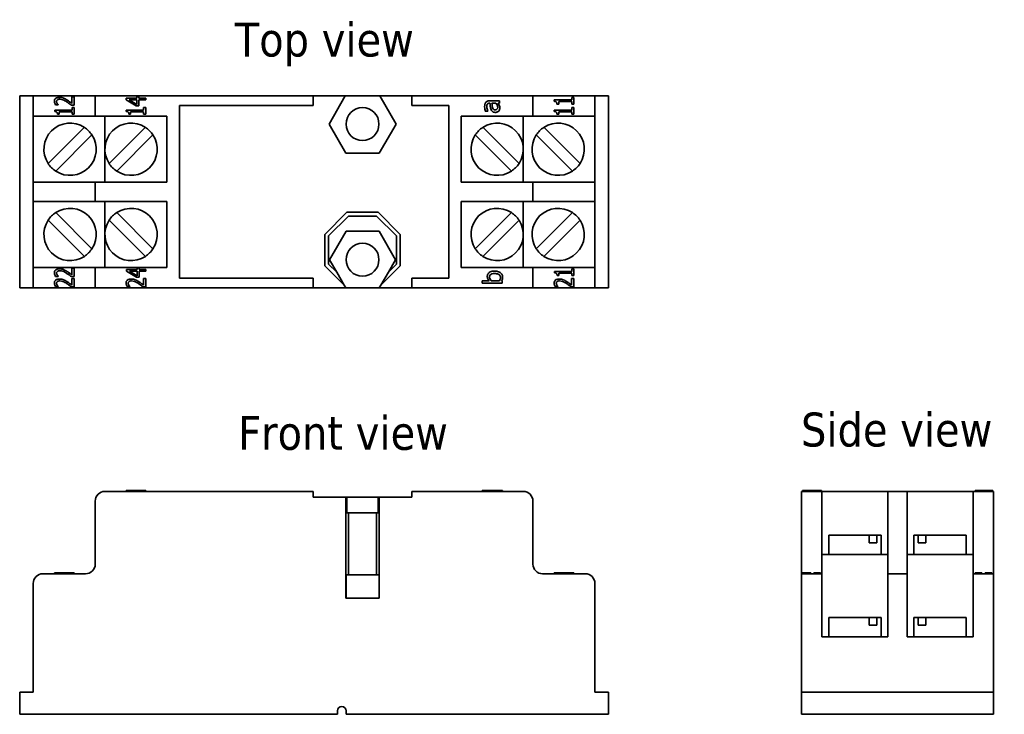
# Model space of a CAD drawing. Header units: millimetres. Extents: x 31 to 133, y 96 to 168.
import ezdxf

# ---------------------------------------------------------------- set-up
doc = ezdxf.new("R2010")
doc.units = ezdxf.units.MM
doc.layers.add('Symbol (ISO)', color=7, linetype='Continuous', lineweight=25)
doc.layers.add('Visible (ISO)', color=7, linetype='Continuous', lineweight=35)
doc.styles.add('Label Text (ISO)', font='TAHOMA.TTF')

msp = doc.modelspace()

# ---------------------------------------------------------------- linework, layer by layer
at = {"layer": 'Visible (ISO)'}
for p, q in [((32.43, 160.03), (31.03, 160.03)), ((31.03, 140.23), (31.03, 160.03)), ((32.43, 160.03), (32.43, 157.93)), ((32.43, 160.03), (33.43, 160.03)), ((37.83, 160.03), (33.43, 160.03)), ((36.65, 159.94), (36.42, 159.94)), ((36.42, 159.94), (36.42, 159.25)), ((36.65, 159.08), (36.65, 159.94)), ((38.83, 160.03), (37.83, 160.03)), ((38.83, 160.03), (38.83, 157.93)), ((38.83, 160.03), (39.83, 160.03)), ((61.33, 160.03), (39.83, 160.03)), ((43.13, 159.81), (42.04, 159.81)), ((42.04, 159.81), (42.04, 159.64)), ((42.04, 159.64), (43.07, 159.01)), ((43.13, 159.16), (42.35, 159.63)), ((42.35, 159.63), (43.13, 159.63)), ((43.35, 159.98), (43.13, 159.98)), ((43.13, 159.98), (43.13, 159.81)), ((43.13, 159.63), (43.13, 159.16)), ((43.35, 159.81), (43.35, 159.98)), ((44.04, 159.81), (43.35, 159.81)), ((43.35, 159.01), (43.35, 159.63)), ((43.35, 159.63), (44.04, 159.63)), ((44.04, 159.63), (44.04, 159.81)), ((61.33, 159.03), (61.33, 160.03)), ((61.33, 160.03), (64.64, 160.03)), ((62.97, 157.13), (64.64, 160.03)), ((64.64, 160.03), (68.22, 160.03)), ((68.22, 160.03), (71.53, 160.03)), ((68.22, 160.03), (69.9, 157.13)), ((71.53, 160.03), (71.53, 159.03)), ((83.03, 160.03), (71.53, 160.03)), ((83.03, 160.03), (84.03, 160.03)), ((84.03, 157.93), (84.03, 160.03)), ((85.03, 160.03), (84.03, 160.03)), ((89.43, 160.03), (85.03, 160.03)), ((88.03, 159.62), (86.23, 159.62)), ((86.23, 159.62), (86.23, 159.48)), ((88.24, 159.87), (88.03, 159.87)), ((88.03, 159.87), (88.03, 159.62)), ((88.24, 159.19), (88.24, 159.87)), ((89.43, 160.03), (90.43, 160.03)), ((91.83, 160.03), (90.43, 160.03)), ((90.43, 157.93), (90.43, 160.03)), ((91.83, 140.23), (91.83, 160.03)), ((34.73, 159.11), (35.02, 159.11)), ((35.02, 159.11), (35.02, 159.12)), ((36.37, 159.08), (36.65, 159.08)), ((36.65, 158.82), (36.45, 158.82)), ((36.45, 158.82), (36.45, 158.57)), ((36.65, 158.14), (36.65, 158.82)), ((43.07, 159.01), (43.35, 159.01)), ((44.04, 158.82), (43.83, 158.82)), ((43.83, 158.82), (43.83, 158.57)), ((44.04, 158.14), (44.04, 158.82)), ((47.53, 141.23), (47.53, 159.03)), ((47.53, 159.03), (61.33, 159.03)), ((71.53, 159.03), (75.33, 159.03)), ((75.33, 159.03), (75.33, 141.23)), ((79.54, 159.27), (79.59, 159.27)), ((80.58, 159.53), (79.55, 159.53)), ((79.79, 159.27), (80.21, 159.27)), ((80.42, 159.27), (80.58, 159.27)), ((80.58, 159.27), (80.58, 159.53)), ((86.51, 159.19), (86.69, 159.19)), ((86.69, 159.44), (88.03, 159.44)), ((86.69, 159.19), (86.69, 159.44)), ((88.03, 159.44), (88.03, 159.19)), ((88.03, 159.19), (88.24, 159.19)), ((88.24, 158.82), (88.03, 158.82)), ((88.03, 158.82), (88.03, 158.57)), ((88.24, 158.14), (88.24, 158.82)), ((32.43, 151.13), (32.43, 157.93)), ((33.43, 157.93), (32.43, 157.93)), ((33.43, 157.93), (37.83, 157.93)), ((36.45, 158.57), (34.65, 158.57)), ((34.65, 158.57), (34.65, 158.43)), ((34.93, 158.14), (35.11, 158.14)), ((35.11, 158.14), (35.11, 158.39)), ((35.11, 158.39), (36.45, 158.39)), ((36.45, 158.39), (36.45, 158.14)), ((36.45, 158.14), (36.65, 158.14)), ((37.83, 157.93), (38.83, 157.93)), ((39.83, 157.93), (38.83, 157.93)), ((39.83, 157.93), (39.83, 154.53)), ((39.83, 157.93), (46.23, 157.93)), ((43.83, 158.57), (42.03, 158.57)), ((42.03, 158.57), (42.03, 158.43)), ((42.31, 158.14), (42.49, 158.14)), ((42.49, 158.14), (42.49, 158.39)), ((42.49, 158.39), (43.83, 158.39)), ((43.83, 158.39), (43.83, 158.14)), ((43.83, 158.14), (44.04, 158.14)), ((46.23, 157.93), (46.23, 151.13)), ((76.63, 151.13), (76.63, 157.93)), ((76.63, 157.93), (83.03, 157.93)), ((79.11, 158.45), (79.37, 158.45)), ((79.37, 158.45), (79.37, 158.47)), ((83.03, 154.53), (83.03, 157.93)), ((84.03, 157.93), (83.03, 157.93)), ((84.03, 157.93), (85.03, 157.93)), ((85.03, 157.93), (89.43, 157.93)), ((88.03, 158.57), (86.23, 158.57)), ((86.23, 158.57), (86.23, 158.43)), ((86.51, 158.14), (86.69, 158.14)), ((86.69, 158.14), (86.69, 158.39)), ((86.69, 158.39), (88.03, 158.39)), ((88.03, 158.39), (88.03, 158.14)), ((88.03, 158.14), (88.24, 158.14)), ((90.43, 157.93), (89.43, 157.93)), ((90.43, 157.93), (90.43, 151.13)), ((33.97, 153.05), (37.71, 156.79)), ((40.27, 153.05), (44.01, 156.79)), ((64.7, 154.13), (62.97, 157.13)), ((69.9, 157.13), (68.16, 154.13)), ((78.85, 156.79), (82.59, 153.05)), ((85.15, 156.79), (88.89, 153.05)), ((38.49, 156.01), (34.75, 152.27)), ((44.79, 156.01), (41.05, 152.27)), ((81.81, 152.27), (78.07, 156.01)), ((88.11, 152.27), (84.37, 156.01)), ((39.83, 154.53), (39.83, 151.13)), ((68.16, 154.13), (64.7, 154.13)), ((83.03, 151.13), (83.03, 154.53)), ((32.43, 151.13), (33.43, 151.13)), ((32.43, 151.13), (32.43, 149.13)), ((37.83, 151.13), (33.43, 151.13)), ((38.83, 151.13), (37.83, 151.13)), ((38.83, 151.13), (39.83, 151.13)), ((38.83, 151.13), (38.83, 149.13)), ((46.23, 151.13), (39.83, 151.13)), ((83.03, 151.13), (76.63, 151.13)), ((83.03, 151.13), (84.03, 151.13)), ((85.03, 151.13), (84.03, 151.13)), ((84.03, 149.13), (84.03, 151.13)), ((89.43, 151.13), (85.03, 151.13)), ((89.43, 151.13), (90.43, 151.13)), ((90.43, 149.13), (90.43, 151.13)), ((32.43, 142.33), (32.43, 149.13)), ((33.43, 149.13), (32.43, 149.13)), ((33.43, 149.13), (37.83, 149.13)), ((37.83, 149.13), (38.83, 149.13)), ((39.83, 149.13), (38.83, 149.13)), ((39.83, 149.13), (39.83, 145.73)), ((39.83, 149.13), (46.23, 149.13)), ((46.23, 149.13), (46.23, 142.33)), ((76.63, 142.33), (76.63, 149.13)), ((76.63, 149.13), (83.03, 149.13)), ((83.03, 145.73), (83.03, 149.13)), ((84.03, 149.13), (83.03, 149.13)), ((84.03, 149.13), (85.03, 149.13)), ((85.03, 149.13), (89.43, 149.13)), ((90.43, 149.13), (89.43, 149.13)), ((90.43, 149.13), (90.43, 142.33)), ((34.75, 147.99), (38.49, 144.25)), ((41.05, 147.99), (44.79, 144.25)), ((62.53, 145.74), (64.82, 148.03)), ((62.93, 145.58), (64.98, 147.63)), ((64.82, 148.03), (68.05, 148.03)), ((64.98, 147.63), (67.88, 147.63)), ((67.88, 147.63), (69.93, 145.58)), ((68.05, 148.03), (70.33, 145.74)), ((78.07, 144.25), (81.81, 147.99)), ((84.37, 144.25), (88.11, 147.99)), ((37.71, 143.47), (33.97, 147.21)), ((44.01, 143.47), (40.27, 147.21)), ((82.59, 147.21), (78.85, 143.47)), ((88.89, 147.21), (85.15, 143.47)), ((39.83, 145.73), (39.83, 142.33)), ((62.53, 142.51), (62.53, 145.74)), ((62.93, 142.68), (62.93, 145.58)), ((64.73, 146.08), (63.03, 143.13)), ((68.14, 146.08), (64.73, 146.08)), ((69.84, 143.13), (68.14, 146.08)), ((69.93, 145.58), (69.93, 142.68)), ((70.33, 145.74), (70.33, 142.51)), ((83.03, 142.33), (83.03, 145.73)), ((64.54, 140.5), (62.53, 142.51)), ((63.77, 141.84), (62.93, 142.68)), ((63.03, 143.13), (63.77, 141.84)), ((70.33, 142.51), (68.32, 140.5)), ((69.1, 141.84), (69.84, 143.13)), ((69.93, 142.68), (69.1, 141.84)), ((32.43, 142.33), (33.43, 142.33)), ((32.43, 142.33), (32.43, 140.23)), ((37.83, 142.33), (33.43, 142.33)), ((34.73, 141.41), (35.02, 141.41)), ((35.02, 141.41), (35.02, 141.42)), ((36.37, 141.38), (36.65, 141.38)), ((36.65, 142.24), (36.42, 142.24)), ((36.42, 142.24), (36.42, 141.55)), ((36.65, 141.38), (36.65, 142.24)), ((38.83, 142.33), (37.83, 142.33)), ((38.83, 142.33), (39.83, 142.33)), ((38.83, 142.33), (38.83, 140.23)), ((46.23, 142.33), (39.83, 142.33)), ((43.15, 142.11), (42.05, 142.11)), ((42.05, 142.11), (42.05, 141.94)), ((42.05, 141.94), (43.08, 141.31)), ((42.37, 141.93), (43.15, 141.93)), ((43.15, 141.46), (42.37, 141.93)), ((43.37, 142.28), (43.15, 142.28)), ((43.15, 142.28), (43.15, 142.11)), ((43.15, 141.93), (43.15, 141.46)), ((43.37, 142.11), (43.37, 142.28)), ((44.05, 142.11), (43.37, 142.11)), ((43.37, 141.31), (43.37, 141.93)), ((43.37, 141.93), (44.05, 141.93)), ((44.05, 141.93), (44.05, 142.11)), ((63.77, 141.84), (64.54, 140.5)), ((68.32, 140.5), (69.1, 141.84)), ((83.03, 142.33), (76.63, 142.33)), ((83.03, 142.33), (84.03, 142.33)), ((85.03, 142.33), (84.03, 142.33)), ((84.03, 140.23), (84.03, 142.33)), ((89.43, 142.33), (85.03, 142.33)), ((88.05, 141.92), (86.25, 141.92)), ((86.25, 141.92), (86.25, 141.78)), ((86.53, 141.49), (86.71, 141.49)), ((86.71, 141.49), (86.71, 141.74)), ((86.71, 141.74), (88.05, 141.74)), ((88.25, 142.17), (88.05, 142.17)), ((88.05, 142.17), (88.05, 141.92)), ((88.05, 141.74), (88.05, 141.49)), ((88.05, 141.49), (88.25, 141.49)), ((88.25, 141.49), (88.25, 142.17)), ((89.43, 142.33), (90.43, 142.33)), ((90.43, 140.23), (90.43, 142.33)), ((34.73, 140.36), (35.02, 140.36)), ((35.02, 140.36), (35.02, 140.37)), ((36.37, 140.33), (36.65, 140.33)), ((36.65, 141.19), (36.42, 141.19)), ((36.42, 141.19), (36.42, 140.5)), ((36.65, 140.33), (36.65, 141.19)), ((42.13, 140.36), (42.42, 140.36)), ((42.42, 140.36), (42.42, 140.37)), ((43.08, 141.31), (43.37, 141.31)), ((43.77, 140.33), (44.05, 140.33)), ((44.05, 141.19), (43.82, 141.19)), ((43.82, 141.19), (43.82, 140.5)), ((44.05, 140.33), (44.05, 141.19)), ((61.33, 141.23), (47.53, 141.23)), ((61.33, 140.23), (61.33, 141.23)), ((64.7, 140.23), (64.54, 140.5)), ((68.32, 140.5), (68.16, 140.23)), ((75.33, 141.23), (71.53, 141.23)), ((71.53, 141.23), (71.53, 140.23)), ((78.77, 140.95), (78.77, 140.7)), ((79.51, 140.95), (78.77, 140.95)), ((78.77, 140.7), (80.86, 140.7)), ((80.58, 140.95), (79.72, 140.95)), ((80.86, 140.94), (80.79, 140.95)), ((80.86, 140.7), (80.86, 140.94)), ((86.33, 140.36), (86.62, 140.36)), ((86.62, 140.36), (86.62, 140.37)), ((87.97, 140.33), (88.25, 140.33)), ((88.25, 141.19), (88.02, 141.19)), ((88.02, 141.19), (88.02, 140.5)), ((88.25, 140.33), (88.25, 141.19)), ((31.03, 140.23), (32.43, 140.23)), ((33.43, 140.23), (32.43, 140.23)), ((33.43, 140.23), (37.83, 140.23)), ((37.83, 140.23), (38.83, 140.23)), ((39.83, 140.23), (38.83, 140.23)), ((39.83, 140.23), (61.33, 140.23)), ((64.7, 140.23), (61.33, 140.23)), ((68.16, 140.23), (64.7, 140.23)), ((71.53, 140.23), (68.16, 140.23)), ((71.53, 140.23), (83.03, 140.23)), ((84.03, 140.23), (83.03, 140.23)), ((84.03, 140.23), (85.03, 140.23)), ((85.03, 140.23), (89.43, 140.23)), ((90.43, 140.23), (89.43, 140.23)), ((90.43, 140.23), (91.83, 140.23)), ((39.83, 119.21), (61.33, 119.21)), ((42.01, 119.21), (42.01, 119.31)), ((42.13, 119.31), (42.42, 119.31)), ((42.13, 119.21), (42.13, 119.31)), ((42.42, 119.21), (42.42, 119.31)), ((43.77, 119.21), (43.77, 119.31)), ((43.77, 119.31), (44.05, 119.31)), ((44.05, 119.21), (44.05, 119.31)), ((61.33, 118.61), (61.33, 119.21)), ((71.53, 119.21), (83.03, 119.21)), ((71.53, 119.21), (71.53, 118.61)), ((78.77, 119.21), (78.77, 119.31)), ((78.77, 119.31), (80.86, 119.31)), ((80.86, 119.21), (80.86, 119.31)), ((80.9, 119.21), (80.9, 119.31)), ((113.87, 119.21), (111.77, 119.21)), ((111.77, 118.21), (111.77, 119.21)), ((111.87, 119.21), (111.87, 119.31)), ((111.87, 119.31), (112.24, 119.31)), ((112.24, 119.21), (112.24, 119.31)), ((112.24, 119.31), (112.48, 119.31)), ((112.48, 119.21), (112.48, 119.31)), ((112.48, 119.31), (112.49, 119.31)), ((112.49, 119.21), (112.49, 119.31)), ((113.5, 119.31), (113.65, 119.31)), ((113.5, 119.21), (113.5, 119.31)), ((113.65, 119.21), (113.65, 119.31)), ((113.65, 119.31), (113.82, 119.31)), ((113.82, 119.21), (113.82, 119.31)), ((113.87, 119.21), (120.67, 119.21)), ((113.87, 119.21), (113.87, 118.21)), ((122.67, 119.21), (120.67, 119.21)), ((120.67, 118.21), (120.67, 119.21)), ((122.67, 119.21), (129.47, 119.21)), ((122.67, 119.21), (122.67, 118.21)), ((131.57, 119.21), (129.47, 119.21)), ((129.47, 118.21), (129.47, 119.21)), ((129.68, 119.31), (129.87, 119.31)), ((129.68, 119.21), (129.68, 119.31)), ((129.87, 119.21), (129.87, 119.31)), ((130, 119.21), (130, 119.31)), ((130.63, 119.21), (130.63, 119.31)), ((130.81, 119.31), (131.07, 119.31)), ((130.81, 119.21), (130.81, 119.31)), ((131.07, 119.31), (131.17, 119.31)), ((131.07, 119.21), (131.07, 119.31)), ((131.17, 119.31), (131.35, 119.31)), ((131.17, 119.21), (131.17, 119.31)), ((131.35, 119.31), (131.52, 119.31)), ((131.35, 119.21), (131.35, 119.31)), ((131.52, 119.21), (131.52, 119.31)), ((131.57, 119.21), (131.57, 118.21)), ((38.83, 111.71), (38.83, 118.21)), ((64.7, 118.61), (61.33, 118.61)), ((64.7, 108.21), (64.7, 118.61)), ((64.7, 118.61), (64.82, 118.61)), ((64.82, 118.61), (68.05, 118.61)), ((64.82, 118.61), (64.82, 117.01)), ((68.05, 118.61), (68.16, 118.61)), ((68.05, 118.61), (68.05, 117.01)), ((71.53, 118.61), (68.16, 118.61)), ((68.16, 118.61), (68.16, 108.21)), ((84.03, 118.21), (84.03, 111.71)), ((111.77, 118.21), (111.77, 111.71)), ((113.87, 111.71), (113.87, 118.21)), ((120.67, 118.21), (120.67, 111.71)), ((122.67, 111.71), (122.67, 118.21)), ((129.47, 118.21), (129.47, 111.71)), ((131.57, 111.71), (131.57, 118.21)), ((64.7, 117.01), (64.98, 117.01)), ((64.98, 117.01), (64.98, 110.61)), ((64.98, 117.01), (67.88, 117.01)), ((67.88, 117.01), (67.88, 110.61)), ((67.88, 117.01), (68.16, 117.01)), ((114.57, 114.71), (118.75, 114.71)), ((114.57, 112.71), (114.57, 114.71)), ((118.75, 114.71), (119.52, 114.71)), ((118.75, 113.91), (118.75, 114.71)), ((118.75, 113.91), (119.52, 113.91)), ((119.52, 114.71), (119.52, 113.91)), ((119.52, 114.71), (119.97, 114.71)), ((119.97, 112.71), (119.97, 114.71)), ((123.37, 114.71), (123.81, 114.71)), ((123.37, 112.71), (123.37, 114.71)), ((123.81, 114.71), (124.59, 114.71)), ((123.81, 113.91), (123.81, 114.71)), ((123.81, 113.91), (124.59, 113.91)), ((124.59, 114.71), (124.59, 113.91)), ((124.59, 114.71), (128.77, 114.71)), ((128.77, 112.71), (128.77, 114.71)), ((113.87, 112.71), (117.27, 112.71)), ((117.27, 112.71), (120.67, 112.71)), ((122.67, 112.71), (126.07, 112.71)), ((126.07, 112.71), (129.47, 112.71)), ((111.77, 111.71), (111.77, 110.71)), ((113.87, 110.71), (113.87, 111.71)), ((120.67, 111.71), (120.67, 110.71)), ((122.67, 110.71), (122.67, 111.71)), ((129.47, 111.71), (129.47, 110.71)), ((131.57, 110.71), (131.57, 111.71)), ((33.43, 110.71), (37.83, 110.71)), ((34.61, 110.71), (34.61, 110.81)), ((34.73, 110.81), (35.02, 110.81)), ((34.73, 110.71), (34.73, 110.81)), ((35.02, 110.71), (35.02, 110.81)), ((36.37, 110.81), (36.65, 110.81)), ((36.37, 110.71), (36.37, 110.81)), ((36.65, 110.71), (36.65, 110.81)), ((64.73, 110.61), (64.7, 110.61)), ((64.73, 110.61), (64.73, 108.21)), ((68.14, 110.61), (64.73, 110.61)), ((68.14, 110.61), (68.14, 108.21)), ((68.16, 110.61), (68.14, 110.61)), ((85.03, 110.71), (89.43, 110.71)), ((86.21, 110.71), (86.21, 110.81)), ((86.33, 110.81), (86.62, 110.81)), ((86.33, 110.71), (86.33, 110.81)), ((86.62, 110.71), (86.62, 110.81)), ((87.97, 110.81), (88.25, 110.81)), ((87.97, 110.71), (87.97, 110.81)), ((88.25, 110.71), (88.25, 110.81)), ((111.77, 109.71), (111.77, 110.71)), ((113.87, 110.71), (111.77, 110.71)), ((111.87, 110.81), (112.73, 110.81)), ((111.87, 110.71), (111.87, 110.81)), ((112.73, 110.71), (112.73, 110.81)), ((113.03, 110.71), (113.03, 110.81)), ((113.03, 110.81), (113.71, 110.81)), ((113.71, 110.71), (113.71, 110.81)), ((113.87, 110.71), (113.87, 109.71)), ((122.67, 110.71), (120.67, 110.71)), ((120.67, 109.71), (120.67, 110.71)), ((122.67, 110.71), (122.67, 109.71)), ((131.57, 110.71), (129.47, 110.71)), ((129.47, 109.71), (129.47, 110.71)), ((129.68, 110.81), (130.36, 110.81)), ((129.68, 110.71), (129.68, 110.81)), ((130.36, 110.71), (130.36, 110.81)), ((130.73, 110.81), (131.41, 110.81)), ((130.73, 110.71), (130.73, 110.81)), ((131.41, 110.71), (131.41, 110.81)), ((131.57, 110.71), (131.57, 109.71)), ((32.43, 98.51), (32.43, 109.71)), ((90.43, 109.71), (90.43, 98.51)), ((111.77, 109.71), (111.77, 98.51)), ((113.87, 104.21), (113.87, 109.71)), ((120.67, 109.71), (120.67, 104.21)), ((122.67, 104.21), (122.67, 109.71)), ((129.47, 109.71), (129.47, 104.21)), ((131.57, 98.51), (131.57, 109.71)), ((68.16, 108.21), (64.7, 108.21)), ((114.57, 106.21), (118.75, 106.21)), ((114.57, 104.21), (114.57, 106.21)), ((118.75, 106.21), (119.52, 106.21)), ((118.75, 105.41), (118.75, 106.21)), ((119.52, 106.21), (119.52, 105.41)), ((119.52, 106.21), (119.97, 106.21)), ((119.97, 104.21), (119.97, 106.21)), ((123.37, 106.21), (123.81, 106.21)), ((123.37, 104.21), (123.37, 106.21)), ((123.81, 106.21), (124.59, 106.21)), ((123.81, 105.41), (123.81, 106.21)), ((124.59, 106.21), (124.59, 105.41)), ((124.59, 106.21), (128.77, 106.21)), ((128.77, 104.21), (128.77, 106.21)), ((118.75, 105.41), (119.52, 105.41)), ((123.81, 105.41), (124.59, 105.41)), ((120.67, 104.21), (113.87, 104.21)), ((129.47, 104.21), (122.67, 104.21)), ((31.03, 98.51), (32.43, 98.51)), ((31.03, 96.21), (31.03, 98.51)), ((90.43, 98.51), (91.83, 98.51)), ((91.83, 98.51), (91.83, 96.21)), ((111.77, 98.51), (111.77, 96.21)), ((111.77, 98.51), (131.57, 98.51)), ((131.57, 96.21), (131.57, 98.51)), ((63.83, 96.21), (31.03, 96.21)), ((63.83, 96.21), (63.83, 96.56)), ((64.73, 96.56), (64.73, 96.21)), ((91.83, 96.21), (64.73, 96.21)), ((111.77, 96.21), (131.57, 96.21))]:
    msp.add_line(p, q, dxfattribs=at)
for centre in [(66.43, 157.13), (66.43, 143.13)]:
    msp.add_circle(centre, 1.7, dxfattribs=at)
for centre, radius, start, end in [((36.23, 154.53), 2.7, 56.7536, 213.2464), ((36.23, 154.53), 2.7, 33.2464, 56.7536), ((42.53, 154.53), 2.7, 56.7536, 213.2464), ((42.53, 154.53), 2.7, 33.2464, 56.7536), ((80.33, 154.53), 2.7, 123.2464, 146.7536), ((80.33, 154.53), 2.7, 326.7536, 123.2464), ((86.63, 154.53), 2.7, 123.2464, 146.7536), ((86.63, 154.53), 2.7, 326.7536, 123.2464), ((36.23, 154.53), 2.7, 236.7536, 33.2464), ((42.53, 154.53), 2.7, 236.7536, 33.2464), ((80.33, 154.53), 2.7, 146.7536, 303.2464), ((86.63, 154.53), 2.7, 146.7536, 303.2464), ((36.23, 154.53), 2.7, 213.2464, 236.7536), ((42.53, 154.53), 2.7, 213.2464, 236.7536), ((80.33, 154.53), 2.7, 303.2464, 326.7536), ((86.63, 154.53), 2.7, 303.2464, 326.7536), ((36.23, 145.73), 2.7, 123.2464, 146.7536), ((36.23, 145.73), 2.7, 326.7536, 123.2464), ((42.53, 145.73), 2.7, 123.2464, 146.7536), ((42.53, 145.73), 2.7, 326.7536, 123.2464), ((80.33, 145.73), 2.7, 56.7536, 213.2464), ((80.33, 145.73), 2.7, 33.2464, 56.7536), ((86.63, 145.73), 2.7, 56.7536, 213.2464), ((86.63, 145.73), 2.7, 33.2464, 56.7536), ((36.23, 145.73), 2.7, 146.7536, 303.2464), ((42.53, 145.73), 2.7, 146.7536, 303.2464), ((80.33, 145.73), 2.7, 236.7536, 33.2464), ((86.63, 145.73), 2.7, 236.7536, 33.2464), ((36.23, 145.73), 2.7, 303.2464, 326.7536), ((42.53, 145.73), 2.7, 303.2464, 326.7536), ((80.33, 145.73), 2.7, 213.2464, 236.7536), ((86.63, 145.73), 2.7, 213.2464, 236.7536), ((39.83, 118.21), 1, 90, 180), ((83.03, 118.21), 1, 0, 90), ((37.83, 111.71), 1, 270, 0), ((85.03, 111.71), 1, 180, 270), ((33.43, 109.71), 1, 90, 180), ((89.43, 109.71), 1, 0, 90), ((64.28, 96.56), 0.45, 0, 180)]:
    msp.add_arc(centre, radius, start, end, dxfattribs=at)
for points, knots in [([(35.16, 159.88), (35.1, 159.88), (35.04, 159.88), (34.93, 159.86), (34.89, 159.84), (34.79, 159.8), (34.75, 159.77), (34.68, 159.7), (34.66, 159.66), (34.62, 159.57), (34.61, 159.52), (34.61, 159.47)], [-0.07221636, -0.07221636, -0.07221636, -0.07221636, -0.05706806, -0.05706806, -0.04380892, -0.04380892, -0.02951745, -0.02951745, -0.01588191, -0.01588191, 0, 0, 0, 0]), ([(34.84, 159.45), (34.84, 159.47), (34.84, 159.49), (34.85, 159.52), (34.86, 159.54), (34.88, 159.58), (34.9, 159.6), (34.92, 159.62)], [-0.01978694, -0.01978694, -0.01978694, -0.01978694, -0.01437696, -0.01437696, -0.00919111, -0.00919111, 0, 0, 0, 0]), ([(34.92, 159.62), (34.95, 159.65), (34.99, 159.66), (35.05, 159.68), (35.1, 159.69), (35.17, 159.69)], [-0.0621102, -0.0621102, -0.0621102, -0.0621102, -0.02350623, -0.02350623, 0, 0, 0, 0]), ([(35.56, 159.81), (35.5, 159.83), (35.44, 159.85), (35.34, 159.87), (35.27, 159.88), (35.16, 159.88)], [-0.09466248, -0.09466248, -0.09466248, -0.09466248, -0.03328055, -0.03328055, 0, 0, 0, 0]), ([(35.17, 159.69), (35.28, 159.69), (35.39, 159.67), (35.61, 159.59), (35.76, 159.5), (35.89, 159.42)], [-0.0801823, -0.0801823, -0.0801823, -0.0801823, -0.04422181, -0.04422181, 0, 0, 0, 0]), ([(35.9, 159.62), (35.85, 159.66), (35.79, 159.69), (35.71, 159.74), (35.64, 159.78), (35.56, 159.81)], [-0.08690571, -0.08690571, -0.08690571, -0.08690571, -0.02714315, -0.02714315, 0, 0, 0, 0]), ([(36.42, 159.25), (36.35, 159.31), (36.26, 159.38), (36.11, 159.48), (36.04, 159.54), (35.9, 159.62)], [-0.09208976, -0.09208976, -0.09208976, -0.09208976, -0.04811319, -0.04811319, 0, 0, 0, 0]), ([(34.61, 159.47), (34.61, 159.4), (34.63, 159.33), (34.66, 159.24), (34.69, 159.17), (34.73, 159.11)], [-0.06552969, -0.06552969, -0.06552969, -0.06552969, -0.0207329, -0.0207329, 0, 0, 0, 0]), ([(34.91, 159.25), (34.89, 159.29), (34.87, 159.32), (34.85, 159.37), (34.84, 159.41), (34.84, 159.45)], [-0.04230533, -0.04230533, -0.04230533, -0.04230533, -0.01383604, -0.01383604, 0, 0, 0, 0]), ([(35.02, 159.12), (35, 159.14), (34.98, 159.16), (34.95, 159.19), (34.93, 159.21), (34.91, 159.25)], [-0.04091339, -0.04091339, -0.04091339, -0.04091339, -0.01379415, -0.01379415, 0, 0, 0, 0]), ([(35.89, 159.42), (35.97, 159.36), (36.05, 159.31), (36.17, 159.22), (36.26, 159.16), (36.37, 159.08)], [-0.1163963, -0.1163963, -0.1163963, -0.1163963, -0.0422777, -0.0422777, 0, 0, 0, 0]), ([(79.15, 159.36), (79.13, 159.34), (79.12, 159.31), (79.09, 159.24), (79.07, 159.21), (79.06, 159.13), (79.04, 159.05), (79.04, 158.91)], [-0.1110594, -0.1110594, -0.1110594, -0.1110594, -0.0769422, -0.0769422, -0.042263, -0.042263, 0, 0, 0, 0]), ([(79.04, 158.91), (79.04, 158.82), (79.05, 158.74), (79.07, 158.63), (79.09, 158.52), (79.11, 158.45)], [-0.09751552, -0.09751552, -0.09751552, -0.09751552, -0.02230022, -0.02230022, 0, 0, 0, 0]), ([(79.55, 159.53), (79.5, 159.53), (79.44, 159.52), (79.35, 159.5), (79.3, 159.48), (79.22, 159.44), (79.18, 159.4), (79.15, 159.36)], [-0.04496834, -0.04496834, -0.04496834, -0.04496834, -0.02875691, -0.02875691, -0.01489583, -0.01489583, 0, 0, 0, 0]), ([(79.27, 158.91), (79.27, 158.97), (79.27, 159.03), (79.29, 159.12), (79.3, 159.15), (79.32, 159.17)], [-0.02487562, -0.02487562, -0.02487562, -0.02487562, -0.00950028, -0.00950028, 0, 0, 0, 0]), ([(79.37, 158.47), (79.34, 158.54), (79.31, 158.62), (79.28, 158.76), (79.27, 158.84), (79.27, 158.91)], [-0.05200458, -0.05200458, -0.05200458, -0.05200458, -0.02165694, -0.02165694, 0, 0, 0, 0]), ([(79.32, 159.17), (79.33, 159.19), (79.34, 159.21), (79.37, 159.23), (79.39, 159.24), (79.45, 159.27), (79.5, 159.27), (79.54, 159.27)], [-0.03457598, -0.03457598, -0.03457598, -0.03457598, -0.02265282, -0.02265282, -0.01345063, -0.01345063, 0, 0, 0, 0]), ([(79.59, 159.27), (79.6, 159.15), (79.61, 159.03), (79.63, 158.86), (79.65, 158.73), (79.71, 158.61)], [-0.1473468, -0.1473468, -0.1473468, -0.1473468, -0.0410557, -0.0410557, 0, 0, 0, 0]), ([(79.71, 158.61), (79.73, 158.55), (79.76, 158.5), (79.83, 158.43), (79.87, 158.39), (80, 158.34), (80.07, 158.33), (80.14, 158.33)], [-0.0806114, -0.0806114, -0.0806114, -0.0806114, -0.04219621, -0.04219621, -0.02121183, -0.02121183, 0, 0, 0, 0]), ([(79.85, 158.82), (79.83, 158.91), (79.82, 158.99), (79.81, 159.12), (79.8, 159.2), (79.79, 159.27)], [-0.04021323, -0.04021323, -0.04021323, -0.04021323, -0.02173141, -0.02173141, 0, 0, 0, 0]), ([(80.13, 158.59), (80.1, 158.59), (80.08, 158.59), (80.04, 158.6), (80.02, 158.61), (79.98, 158.63), (79.96, 158.65), (79.89, 158.72), (79.87, 158.77), (79.85, 158.82)], [-0.05839246, -0.05839246, -0.05839246, -0.05839246, -0.0431856, -0.0431856, -0.02949083, -0.02949083, -0.01639509, -0.01639509, 0, 0, 0, 0]), ([(80.39, 158.88), (80.39, 158.85), (80.39, 158.82), (80.38, 158.77), (80.37, 158.74), (80.34, 158.69), (80.33, 158.67), (80.29, 158.64), (80.27, 158.62), (80.21, 158.6), (80.17, 158.59), (80.13, 158.59)], [-0.03538782, -0.03538782, -0.03538782, -0.03538782, -0.0302901, -0.0302901, -0.02587823, -0.02587823, -0.02006293, -0.02006293, -0.01178715, -0.01178715, 0, 0, 0, 0]), ([(80.21, 159.27), (80.28, 159.2), (80.33, 159.12), (80.38, 159), (80.39, 158.94), (80.39, 158.88)], [-0.03913312, -0.03913312, -0.03913312, -0.03913312, -0.01869328, -0.01869328, 0, 0, 0, 0]), ([(80.55, 159.09), (80.53, 159.13), (80.51, 159.16), (80.46, 159.22), (80.44, 159.25), (80.42, 159.27)], [-0.02228165, -0.02228165, -0.02228165, -0.02228165, -0.01040564, -0.01040564, 0, 0, 0, 0]), ([(80.49, 158.46), (80.53, 158.51), (80.56, 158.56), (80.6, 158.65), (80.62, 158.71), (80.62, 158.79)], [-0.0574024, -0.0574024, -0.0574024, -0.0574024, -0.02351873, -0.02351873, 0, 0, 0, 0]), ([(80.62, 158.79), (80.62, 158.85), (80.62, 158.92), (80.6, 158.98), (80.58, 159.03), (80.55, 159.09)], [-0.0736834, -0.0736834, -0.0736834, -0.0736834, -0.02186047, -0.02186047, 0, 0, 0, 0]), ([(86.23, 159.48), (86.26, 159.47), (86.29, 159.47), (86.35, 159.46), (86.38, 159.45), (86.43, 159.42), (86.44, 159.41), (86.47, 159.38), (86.48, 159.35), (86.5, 159.28), (86.51, 159.24), (86.51, 159.19)], [-0.03243156, -0.03243156, -0.03243156, -0.03243156, -0.02856008, -0.02856008, -0.02546337, -0.02546337, -0.02166068, -0.02166068, -0.01375727, -0.01375727, 0, 0, 0, 0]), ([(34.65, 158.43), (34.68, 158.42), (34.71, 158.42), (34.77, 158.41), (34.8, 158.4), (34.85, 158.37), (34.86, 158.36), (34.89, 158.33), (34.9, 158.3), (34.92, 158.23), (34.93, 158.18), (34.93, 158.14)], [-0.03243156, -0.03243156, -0.03243156, -0.03243156, -0.02856008, -0.02856008, -0.02546337, -0.02546337, -0.02166068, -0.02166068, -0.01375727, -0.01375727, 0, 0, 0, 0]), ([(42.03, 158.43), (42.06, 158.42), (42.09, 158.42), (42.15, 158.41), (42.18, 158.4), (42.23, 158.37), (42.24, 158.36), (42.27, 158.33), (42.28, 158.3), (42.3, 158.23), (42.31, 158.18), (42.31, 158.14)], [-0.03243156, -0.03243156, -0.03243156, -0.03243156, -0.02856008, -0.02856008, -0.02546337, -0.02546337, -0.02166068, -0.02166068, -0.01375727, -0.01375727, 0, 0, 0, 0]), ([(80.14, 158.33), (80.18, 158.33), (80.22, 158.33), (80.29, 158.35), (80.32, 158.36), (80.4, 158.4), (80.45, 158.43), (80.49, 158.46)], [-0.03770592, -0.03770592, -0.03770592, -0.03770592, -0.02698703, -0.02698703, -0.0163199, -0.0163199, 0, 0, 0, 0]), ([(86.23, 158.43), (86.26, 158.42), (86.29, 158.42), (86.35, 158.41), (86.38, 158.4), (86.43, 158.37), (86.44, 158.36), (86.47, 158.33), (86.48, 158.3), (86.5, 158.23), (86.51, 158.18), (86.51, 158.14)], [-0.03243156, -0.03243156, -0.03243156, -0.03243156, -0.02856008, -0.02856008, -0.02546337, -0.02546337, -0.02166068, -0.02166068, -0.01375727, -0.01375727, 0, 0, 0, 0]), ([(35.16, 142.18), (35.1, 142.18), (35.04, 142.18), (34.93, 142.16), (34.89, 142.14), (34.79, 142.1), (34.75, 142.07), (34.68, 142), (34.66, 141.96), (34.62, 141.87), (34.61, 141.82), (34.61, 141.77)], [-0.07221636, -0.07221636, -0.07221636, -0.07221636, -0.05706806, -0.05706806, -0.04380892, -0.04380892, -0.02951745, -0.02951745, -0.01588191, -0.01588191, 0, 0, 0, 0]), ([(34.61, 141.77), (34.61, 141.7), (34.63, 141.63), (34.66, 141.54), (34.69, 141.47), (34.73, 141.41)], [-0.06552969, -0.06552969, -0.06552969, -0.06552969, -0.0207329, -0.0207329, 0, 0, 0, 0]), ([(34.84, 141.75), (34.84, 141.77), (34.84, 141.79), (34.85, 141.82), (34.86, 141.84), (34.88, 141.88), (34.9, 141.9), (34.92, 141.92)], [-0.01978694, -0.01978694, -0.01978694, -0.01978694, -0.01437696, -0.01437696, -0.00919111, -0.00919111, 0, 0, 0, 0]), ([(34.91, 141.55), (34.89, 141.59), (34.87, 141.62), (34.85, 141.67), (34.84, 141.71), (34.84, 141.75)], [-0.04230533, -0.04230533, -0.04230533, -0.04230533, -0.01383604, -0.01383604, 0, 0, 0, 0]), ([(35.02, 141.42), (35, 141.44), (34.98, 141.46), (34.95, 141.49), (34.93, 141.51), (34.91, 141.55)], [-0.04091339, -0.04091339, -0.04091339, -0.04091339, -0.01379415, -0.01379415, 0, 0, 0, 0]), ([(34.92, 141.92), (34.95, 141.95), (34.99, 141.96), (35.05, 141.98), (35.1, 141.99), (35.17, 141.99)], [-0.0621102, -0.0621102, -0.0621102, -0.0621102, -0.02350623, -0.02350623, 0, 0, 0, 0]), ([(35.56, 142.11), (35.5, 142.13), (35.44, 142.15), (35.34, 142.17), (35.27, 142.18), (35.16, 142.18)], [-0.09466248, -0.09466248, -0.09466248, -0.09466248, -0.03328055, -0.03328055, 0, 0, 0, 0]), ([(35.17, 141.99), (35.28, 141.99), (35.39, 141.97), (35.61, 141.89), (35.76, 141.8), (35.89, 141.72)], [-0.0801823, -0.0801823, -0.0801823, -0.0801823, -0.04422181, -0.04422181, 0, 0, 0, 0]), ([(35.9, 141.92), (35.85, 141.96), (35.79, 141.99), (35.71, 142.04), (35.64, 142.08), (35.56, 142.11)], [-0.08690571, -0.08690571, -0.08690571, -0.08690571, -0.02714315, -0.02714315, 0, 0, 0, 0]), ([(35.89, 141.72), (35.97, 141.66), (36.05, 141.61), (36.17, 141.52), (36.26, 141.46), (36.37, 141.38)], [-0.1163963, -0.1163963, -0.1163963, -0.1163963, -0.0422777, -0.0422777, 0, 0, 0, 0]), ([(36.42, 141.55), (36.35, 141.61), (36.26, 141.68), (36.11, 141.78), (36.04, 141.84), (35.9, 141.92)], [-0.09208976, -0.09208976, -0.09208976, -0.09208976, -0.04811319, -0.04811319, 0, 0, 0, 0]), ([(80.08, 141.96), (79.99, 141.96), (79.91, 141.95), (79.75, 141.92), (79.68, 141.9), (79.54, 141.83), (79.48, 141.79), (79.4, 141.71), (79.37, 141.66), (79.32, 141.54), (79.31, 141.48), (79.31, 141.41)], [-0.08594786, -0.08594786, -0.08594786, -0.08594786, -0.06882224, -0.06882224, -0.05417751, -0.05417751, -0.03775969, -0.03775969, -0.0201742, -0.0201742, 0, 0, 0, 0]), ([(79.31, 141.41), (79.31, 141.37), (79.32, 141.32), (79.34, 141.24), (79.35, 141.2), (79.38, 141.13), (79.42, 141.05), (79.51, 140.95)], [-0.1633959, -0.1633959, -0.1633959, -0.1633959, -0.0995814, -0.0995814, -0.0395049, -0.0395049, 0, 0, 0, 0]), ([(79.55, 141.35), (79.55, 141.38), (79.55, 141.41), (79.57, 141.46), (79.57, 141.48), (79.6, 141.54), (79.62, 141.56), (79.67, 141.6), (79.7, 141.63), (79.87, 141.69), (79.98, 141.7), (80.1, 141.7)], [-0.1531876, -0.1531876, -0.1531876, -0.1531876, -0.1235295, -0.1235295, -0.0965863, -0.0965863, -0.0591571, -0.0591571, -0.0347889, -0.0347889, 0, 0, 0, 0]), ([(79.72, 140.95), (79.65, 141.04), (79.6, 141.13), (79.56, 141.24), (79.55, 141.29), (79.55, 141.35)], [-0.03366172, -0.03366172, -0.03366172, -0.03366172, -0.01746651, -0.01746651, 0, 0, 0, 0]), ([(80.9, 141.33), (80.9, 141.37), (80.89, 141.41), (80.88, 141.48), (80.87, 141.52), (80.83, 141.62), (80.78, 141.68), (80.67, 141.78), (80.6, 141.84), (80.35, 141.94), (80.22, 141.96), (80.08, 141.96)], [-0.1554707, -0.1554707, -0.1554707, -0.1554707, -0.1359396, -0.1359396, -0.117122, -0.117122, -0.0781772, -0.0781772, -0.0406713, -0.0406713, 0, 0, 0, 0]), ([(80.1, 141.7), (80.23, 141.7), (80.34, 141.68), (80.47, 141.63), (80.52, 141.6), (80.6, 141.52), (80.62, 141.49), (80.66, 141.39), (80.67, 141.34), (80.67, 141.28)], [-0.09865823, -0.09865823, -0.09865823, -0.09865823, -0.04941918, -0.04941918, -0.03037144, -0.03037144, -0.01649493, -0.01649493, 0, 0, 0, 0]), ([(80.79, 140.95), (80.82, 141.01), (80.85, 141.06), (80.88, 141.15), (80.9, 141.21), (80.9, 141.33)], [-0.1155603, -0.1155603, -0.1155603, -0.1155603, -0.0351959, -0.0351959, 0, 0, 0, 0]), ([(86.25, 141.78), (86.28, 141.77), (86.31, 141.77), (86.37, 141.76), (86.4, 141.75), (86.45, 141.72), (86.46, 141.71), (86.49, 141.68), (86.5, 141.65), (86.52, 141.58), (86.53, 141.54), (86.53, 141.49)], [-0.03243156, -0.03243156, -0.03243156, -0.03243156, -0.02856008, -0.02856008, -0.02546337, -0.02546337, -0.02166068, -0.02166068, -0.01375727, -0.01375727, 0, 0, 0, 0]), ([(35.16, 141.13), (35.1, 141.13), (35.04, 141.13), (34.93, 141.11), (34.89, 141.09), (34.79, 141.05), (34.75, 141.02), (34.68, 140.95), (34.66, 140.91), (34.62, 140.82), (34.61, 140.77), (34.61, 140.72)], [-0.07221636, -0.07221636, -0.07221636, -0.07221636, -0.05706806, -0.05706806, -0.04380892, -0.04380892, -0.02951745, -0.02951745, -0.01588191, -0.01588191, 0, 0, 0, 0]), ([(34.61, 140.72), (34.61, 140.65), (34.63, 140.58), (34.66, 140.49), (34.69, 140.41), (34.73, 140.36)], [-0.06552969, -0.06552969, -0.06552969, -0.06552969, -0.0207329, -0.0207329, 0, 0, 0, 0]), ([(34.84, 140.7), (34.84, 140.72), (34.84, 140.74), (34.85, 140.77), (34.86, 140.79), (34.88, 140.83), (34.9, 140.85), (34.92, 140.87)], [-0.01978694, -0.01978694, -0.01978694, -0.01978694, -0.01437696, -0.01437696, -0.00919111, -0.00919111, 0, 0, 0, 0]), ([(34.91, 140.5), (34.89, 140.54), (34.87, 140.57), (34.85, 140.62), (34.84, 140.66), (34.84, 140.7)], [-0.04230533, -0.04230533, -0.04230533, -0.04230533, -0.01383604, -0.01383604, 0, 0, 0, 0]), ([(35.02, 140.37), (35, 140.39), (34.98, 140.41), (34.95, 140.44), (34.93, 140.46), (34.91, 140.5)], [-0.04091339, -0.04091339, -0.04091339, -0.04091339, -0.01379415, -0.01379415, 0, 0, 0, 0]), ([(34.92, 140.87), (34.95, 140.9), (34.99, 140.91), (35.05, 140.93), (35.1, 140.94), (35.17, 140.94)], [-0.0621102, -0.0621102, -0.0621102, -0.0621102, -0.02350623, -0.02350623, 0, 0, 0, 0]), ([(35.56, 141.06), (35.5, 141.08), (35.44, 141.1), (35.34, 141.12), (35.27, 141.13), (35.16, 141.13)], [-0.09466248, -0.09466248, -0.09466248, -0.09466248, -0.03328055, -0.03328055, 0, 0, 0, 0]), ([(35.17, 140.94), (35.28, 140.94), (35.39, 140.92), (35.61, 140.84), (35.76, 140.74), (35.89, 140.67)], [-0.0801823, -0.0801823, -0.0801823, -0.0801823, -0.04422181, -0.04422181, 0, 0, 0, 0]), ([(35.9, 140.87), (35.85, 140.91), (35.79, 140.94), (35.71, 140.99), (35.64, 141.03), (35.56, 141.06)], [-0.08690571, -0.08690571, -0.08690571, -0.08690571, -0.02714315, -0.02714315, 0, 0, 0, 0]), ([(35.89, 140.67), (35.97, 140.61), (36.05, 140.56), (36.17, 140.47), (36.26, 140.41), (36.37, 140.33)], [-0.1163963, -0.1163963, -0.1163963, -0.1163963, -0.0422777, -0.0422777, 0, 0, 0, 0]), ([(36.42, 140.5), (36.35, 140.56), (36.26, 140.63), (36.11, 140.73), (36.04, 140.79), (35.9, 140.87)], [-0.09208976, -0.09208976, -0.09208976, -0.09208976, -0.04811319, -0.04811319, 0, 0, 0, 0]), ([(42.56, 141.13), (42.5, 141.13), (42.44, 141.13), (42.33, 141.11), (42.29, 141.09), (42.19, 141.05), (42.15, 141.02), (42.08, 140.95), (42.06, 140.91), (42.02, 140.82), (42.01, 140.77), (42.01, 140.72)], [-0.07221636, -0.07221636, -0.07221636, -0.07221636, -0.05706806, -0.05706806, -0.04380892, -0.04380892, -0.02951745, -0.02951745, -0.01588191, -0.01588191, 0, 0, 0, 0]), ([(42.01, 140.72), (42.01, 140.65), (42.03, 140.58), (42.06, 140.49), (42.09, 140.41), (42.13, 140.36)], [-0.06552969, -0.06552969, -0.06552969, -0.06552969, -0.0207329, -0.0207329, 0, 0, 0, 0]), ([(42.24, 140.7), (42.24, 140.72), (42.24, 140.74), (42.25, 140.77), (42.26, 140.79), (42.28, 140.83), (42.3, 140.85), (42.32, 140.87)], [-0.01978694, -0.01978694, -0.01978694, -0.01978694, -0.01437696, -0.01437696, -0.00919111, -0.00919111, 0, 0, 0, 0]), ([(42.31, 140.5), (42.29, 140.54), (42.27, 140.57), (42.25, 140.62), (42.24, 140.66), (42.24, 140.7)], [-0.04230533, -0.04230533, -0.04230533, -0.04230533, -0.01383604, -0.01383604, 0, 0, 0, 0]), ([(42.42, 140.37), (42.4, 140.39), (42.38, 140.41), (42.35, 140.44), (42.33, 140.46), (42.31, 140.5)], [-0.04091339, -0.04091339, -0.04091339, -0.04091339, -0.01379415, -0.01379415, 0, 0, 0, 0]), ([(42.32, 140.87), (42.35, 140.9), (42.39, 140.91), (42.45, 140.93), (42.5, 140.94), (42.57, 140.94)], [-0.0621102, -0.0621102, -0.0621102, -0.0621102, -0.02350623, -0.02350623, 0, 0, 0, 0]), ([(42.96, 141.06), (42.9, 141.08), (42.84, 141.1), (42.74, 141.12), (42.67, 141.13), (42.56, 141.13)], [-0.09466248, -0.09466248, -0.09466248, -0.09466248, -0.03328055, -0.03328055, 0, 0, 0, 0]), ([(42.57, 140.94), (42.68, 140.94), (42.79, 140.92), (43.01, 140.84), (43.16, 140.74), (43.29, 140.67)], [-0.0801823, -0.0801823, -0.0801823, -0.0801823, -0.04422181, -0.04422181, 0, 0, 0, 0]), ([(43.3, 140.87), (43.25, 140.91), (43.19, 140.94), (43.11, 140.99), (43.04, 141.03), (42.96, 141.06)], [-0.08690571, -0.08690571, -0.08690571, -0.08690571, -0.02714315, -0.02714315, 0, 0, 0, 0]), ([(43.29, 140.67), (43.37, 140.61), (43.45, 140.56), (43.57, 140.47), (43.66, 140.41), (43.77, 140.33)], [-0.1163963, -0.1163963, -0.1163963, -0.1163963, -0.0422777, -0.0422777, 0, 0, 0, 0]), ([(43.82, 140.5), (43.75, 140.56), (43.66, 140.63), (43.51, 140.73), (43.44, 140.79), (43.3, 140.87)], [-0.09208976, -0.09208976, -0.09208976, -0.09208976, -0.04811319, -0.04811319, 0, 0, 0, 0]), ([(80.67, 141.28), (80.67, 141.21), (80.66, 141.16), (80.64, 141.07), (80.61, 141.01), (80.58, 140.95)], [-0.02776235, -0.02776235, -0.02776235, -0.02776235, -0.01761158, -0.01761158, 0, 0, 0, 0]), ([(86.76, 141.13), (86.7, 141.13), (86.64, 141.13), (86.53, 141.11), (86.49, 141.09), (86.39, 141.05), (86.35, 141.02), (86.28, 140.95), (86.26, 140.91), (86.22, 140.82), (86.21, 140.77), (86.21, 140.72)], [-0.07221636, -0.07221636, -0.07221636, -0.07221636, -0.05706806, -0.05706806, -0.04380892, -0.04380892, -0.02951745, -0.02951745, -0.01588191, -0.01588191, 0, 0, 0, 0]), ([(86.21, 140.72), (86.21, 140.65), (86.23, 140.58), (86.26, 140.49), (86.29, 140.41), (86.33, 140.36)], [-0.06552969, -0.06552969, -0.06552969, -0.06552969, -0.0207329, -0.0207329, 0, 0, 0, 0]), ([(86.44, 140.7), (86.44, 140.72), (86.44, 140.74), (86.45, 140.77), (86.46, 140.79), (86.48, 140.83), (86.5, 140.85), (86.52, 140.87)], [-0.01978694, -0.01978694, -0.01978694, -0.01978694, -0.01437696, -0.01437696, -0.00919111, -0.00919111, 0, 0, 0, 0]), ([(86.51, 140.5), (86.49, 140.54), (86.47, 140.57), (86.45, 140.62), (86.44, 140.66), (86.44, 140.7)], [-0.04230533, -0.04230533, -0.04230533, -0.04230533, -0.01383604, -0.01383604, 0, 0, 0, 0]), ([(86.62, 140.37), (86.6, 140.39), (86.58, 140.41), (86.55, 140.44), (86.53, 140.46), (86.51, 140.5)], [-0.04091339, -0.04091339, -0.04091339, -0.04091339, -0.01379415, -0.01379415, 0, 0, 0, 0]), ([(86.52, 140.87), (86.55, 140.9), (86.59, 140.91), (86.65, 140.93), (86.7, 140.94), (86.77, 140.94)], [-0.0621102, -0.0621102, -0.0621102, -0.0621102, -0.02350623, -0.02350623, 0, 0, 0, 0]), ([(87.16, 141.06), (87.1, 141.08), (87.04, 141.1), (86.94, 141.12), (86.87, 141.13), (86.76, 141.13)], [-0.09466248, -0.09466248, -0.09466248, -0.09466248, -0.03328055, -0.03328055, 0, 0, 0, 0]), ([(86.77, 140.94), (86.88, 140.94), (86.99, 140.92), (87.21, 140.84), (87.36, 140.74), (87.49, 140.67)], [-0.0801823, -0.0801823, -0.0801823, -0.0801823, -0.04422181, -0.04422181, 0, 0, 0, 0]), ([(87.5, 140.87), (87.45, 140.91), (87.39, 140.94), (87.31, 140.99), (87.24, 141.03), (87.16, 141.06)], [-0.08690571, -0.08690571, -0.08690571, -0.08690571, -0.02714315, -0.02714315, 0, 0, 0, 0]), ([(87.49, 140.67), (87.57, 140.61), (87.65, 140.56), (87.77, 140.47), (87.86, 140.41), (87.97, 140.33)], [-0.1163963, -0.1163963, -0.1163963, -0.1163963, -0.0422777, -0.0422777, 0, 0, 0, 0]), ([(88.02, 140.5), (87.95, 140.56), (87.86, 140.63), (87.71, 140.73), (87.64, 140.79), (87.5, 140.87)], [-0.09208976, -0.09208976, -0.09208976, -0.09208976, -0.04811319, -0.04811319, 0, 0, 0, 0]), ([(42.01, 119.31), (42.01, 119.31), (42.03, 119.31), (42.06, 119.31), (42.09, 119.31), (42.13, 119.31)], [-0.06552969, -0.06552969, -0.06552969, -0.06552969, -0.0207329, -0.0207329, 0, 0, 0, 0]), ([(42.42, 119.31), (42.42, 119.31), (42.42, 119.31), (42.45, 119.31), (42.5, 119.31), (42.57, 119.31)], [-0.02750188, -0.02750188, -0.02750188, -0.02750188, -0.02350623, -0.02350623, 0, 0, 0, 0]), ([(42.57, 119.31), (42.68, 119.31), (42.79, 119.31), (43.01, 119.31), (43.16, 119.31), (43.29, 119.31)], [-0.0801823, -0.0801823, -0.0801823, -0.0801823, -0.04422181, -0.04422181, 0, 0, 0, 0]), ([(43.29, 119.31), (43.37, 119.31), (43.45, 119.31), (43.57, 119.31), (43.66, 119.31), (43.77, 119.31)], [-0.1163963, -0.1163963, -0.1163963, -0.1163963, -0.0422777, -0.0422777, 0, 0, 0, 0]), ([(80.86, 119.31), (80.86, 119.31), (80.86, 119.31), (80.88, 119.31), (80.9, 119.31), (80.9, 119.31)], [-0.04997863, -0.04997863, -0.04997863, -0.04997863, -0.03519592, -0.03519592, 0, 0, 0, 0]), ([(112.49, 119.31), (112.55, 119.31), (112.6, 119.31), (112.69, 119.31), (112.75, 119.31), (112.87, 119.31)], [-0.1155603, -0.1155603, -0.1155603, -0.1155603, -0.0351959, -0.0351959, 0, 0, 0, 0]), ([(112.87, 119.31), (112.91, 119.31), (112.95, 119.31), (113.02, 119.31), (113.05, 119.31), (113.16, 119.31), (113.22, 119.31), (113.32, 119.31), (113.38, 119.31), (113.48, 119.31), (113.5, 119.31), (113.5, 119.31)], [-0.1554707, -0.1554707, -0.1554707, -0.1554707, -0.1359396, -0.1359396, -0.117122, -0.117122, -0.0781772, -0.0781772, -0.0406713, -0.0406713, 0, 0, 0, 0]), ([(129.87, 119.31), (129.87, 119.31), (129.87, 119.31), (129.89, 119.31), (129.9, 119.31), (129.94, 119.31), (129.97, 119.31), (130, 119.31)], [-0.03770592, -0.03770592, -0.03770592, -0.03770592, -0.02698703, -0.02698703, -0.0163199, -0.0163199, 0, 0, 0, 0]), ([(130, 119.31), (130.05, 119.31), (130.09, 119.31), (130.19, 119.31), (130.25, 119.31), (130.33, 119.31)], [-0.0574024, -0.0574024, -0.0574024, -0.0574024, -0.02351873, -0.02351873, 0, 0, 0, 0]), ([(130.33, 119.31), (130.39, 119.31), (130.46, 119.31), (130.52, 119.31), (130.57, 119.31), (130.63, 119.31)], [-0.0736834, -0.0736834, -0.0736834, -0.0736834, -0.02186047, -0.02186047, 0, 0, 0, 0]), ([(130.63, 119.31), (130.67, 119.31), (130.7, 119.31), (130.76, 119.31), (130.79, 119.31), (130.81, 119.31)], [-0.02228165, -0.02228165, -0.02228165, -0.02228165, -0.01040564, -0.01040564, 0, 0, 0, 0]), ([(34.61, 110.81), (34.61, 110.81), (34.63, 110.81), (34.66, 110.81), (34.69, 110.81), (34.73, 110.81)], [-0.06552969, -0.06552969, -0.06552969, -0.06552969, -0.0207329, -0.0207329, 0, 0, 0, 0]), ([(35.02, 110.81), (35.02, 110.81), (35.02, 110.81), (35.05, 110.81), (35.1, 110.81), (35.17, 110.81)], [-0.02750188, -0.02750188, -0.02750188, -0.02750188, -0.02350623, -0.02350623, 0, 0, 0, 0]), ([(35.17, 110.81), (35.28, 110.81), (35.39, 110.81), (35.61, 110.81), (35.76, 110.81), (35.89, 110.81)], [-0.0801823, -0.0801823, -0.0801823, -0.0801823, -0.04422181, -0.04422181, 0, 0, 0, 0]), ([(35.89, 110.81), (35.97, 110.81), (36.05, 110.81), (36.17, 110.81), (36.26, 110.81), (36.37, 110.81)], [-0.1163963, -0.1163963, -0.1163963, -0.1163963, -0.0422777, -0.0422777, 0, 0, 0, 0]), ([(86.21, 110.81), (86.21, 110.81), (86.23, 110.81), (86.26, 110.81), (86.29, 110.81), (86.33, 110.81)], [-0.06552969, -0.06552969, -0.06552969, -0.06552969, -0.0207329, -0.0207329, 0, 0, 0, 0]), ([(86.62, 110.81), (86.62, 110.81), (86.62, 110.81), (86.65, 110.81), (86.7, 110.81), (86.77, 110.81)], [-0.02750188, -0.02750188, -0.02750188, -0.02750188, -0.02350623, -0.02350623, 0, 0, 0, 0]), ([(86.77, 110.81), (86.88, 110.81), (86.99, 110.81), (87.21, 110.81), (87.36, 110.81), (87.49, 110.81)], [-0.0801823, -0.0801823, -0.0801823, -0.0801823, -0.04422181, -0.04422181, 0, 0, 0, 0]), ([(87.49, 110.81), (87.57, 110.81), (87.65, 110.81), (87.77, 110.81), (87.86, 110.81), (87.97, 110.81)], [-0.1163963, -0.1163963, -0.1163963, -0.1163963, -0.0422777, -0.0422777, 0, 0, 0, 0])]:
    msp.add_open_spline(points, degree=3, knots=knots, dxfattribs=at)

# ---------------------------------------------------------------- texts
at = {"layer": 'Symbol (ISO)', "char_height": 3.5, "attachment_point": 7, "style": 'Label Text (ISO)'}
for s, insert in [('Top view', (53.24, 163.1)), ('Front view', (53.59, 123.44)), ('Side view', (111.71, 123.78))]:
    msp.add_mtext(s, dxfattribs=dict(at, insert=insert))

doc.saveas('drawing.dxf')
